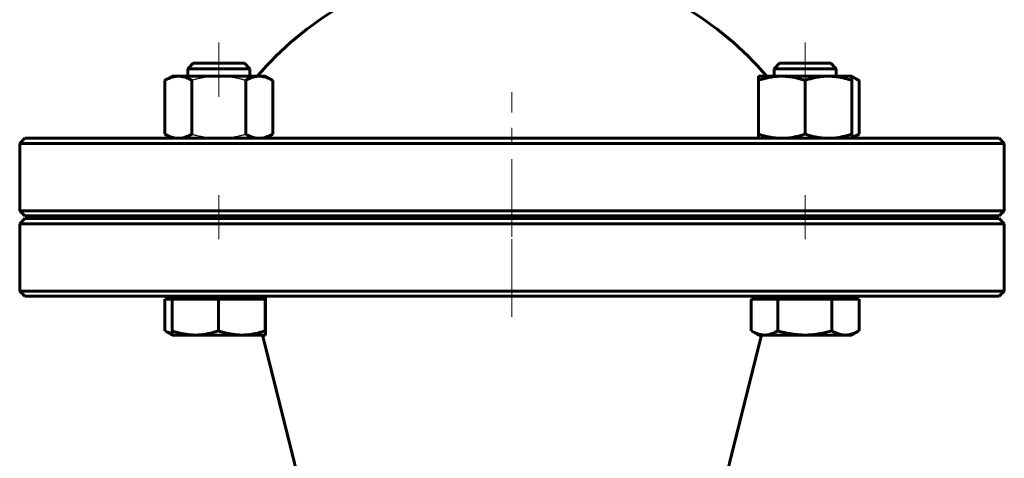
# Model space of a CAD drawing. Header units: millimetres. Extents: x 0 to 596, y 0 to 420.
# Tile 6 of 11: x 135 to 230, y 248 to 290. Entities that reach past the tile are written whole.
import ezdxf

# ---------------------------------------------------------------- set-up
doc = ezdxf.new("R2010")
doc.units = ezdxf.units.MM
for name, pattern in [('K5LT-1', [0]), ('K5LT_AXLED', [12, 7.5, -1.5, 1.5, -1.5]), ('K5LT_BASIC', [0])]:
    doc.linetypes.add(name, pattern=pattern)
doc.layers.add('Системный слой (1)', color=7, linetype='Continuous', true_color=0x6c6c6c)

# ---------------------------------------------------------------- blocks, each defined once
blk = doc.blocks.new('U0')
at = {"layer": 'Системный слой (1)', "color": 143, "linetype": 'K5LT_BASIC', "lineweight": 60, "true_color": 0x33acca}
for p, q in [((182.526, 278.548), (135.526, 278.548)), ((229.526, 278.548), (182.526, 278.548))]:
    blk.add_line(p, q, dxfattribs=at)
blk = doc.blocks.new('U4')
at = {"layer": 'Системный слой (1)', "color": 143, "linetype": 'K5LT_BASIC', "lineweight": 60, "true_color": 0x33acca}
for p, q in [((135.526, 271.048), (182.526, 271.048)), ((182.526, 271.048), (229.526, 271.048))]:
    blk.add_line(p, q, dxfattribs=at)
blk = doc.blocks.new('U5')
at = {"layer": 'Системный слой (1)', "color": 143, "linetype": 'K5LT_BASIC', "lineweight": 60, "true_color": 0x33acca}
for p, q in [((135.526, 263.298), (182.526, 263.298)), ((182.526, 263.298), (229.526, 263.298))]:
    blk.add_line(p, q, dxfattribs=at)
blk = doc.blocks.new('U6')
at = {"layer": 'Системный слой (1)', "color": 143, "linetype": 'K5LT_BASIC', "lineweight": 60, "true_color": 0x33acca}
for p, q in [((182.526, 270.798), (135.526, 270.798)), ((229.526, 270.798), (182.526, 270.798))]:
    blk.add_line(p, q, dxfattribs=at)
blk = doc.blocks.new('U10')
at = {"layer": 'Системный слой (1)', "color": 143, "linetype": 'K5LT_BASIC', "lineweight": 60, "true_color": 0x33acca}
for start, end in [(120.51024, 139.16778), (40.83222, 59.48976)]:
    blk.add_arc((182.526, 263.298), 32.5, start, end, dxfattribs=at)
blk = doc.blocks.new('U13')
at = {"layer": 'Системный слой (1)', "color": 143, "linetype": 'K5LT_BASIC', "lineweight": 60, "true_color": 0x33acca}
for p, q in [((215.311, 278.64), (215.533, 278.717)), ((215.533, 278.717), (215.764, 278.82)), ((215.764, 278.82), (216.007, 278.95))]:
    blk.add_line(p, q, dxfattribs=at)
blk = doc.blocks.new('U14')
at = {"layer": 'Системный слой (1)', "color": 143, "linetype": 'K5LT_BASIC', "lineweight": 60, "true_color": 0x33acca}
for p, q in [((158.742, 259.548), (158.747, 259.584)), ((158.742, 259.548), (158.742, 259.548)), ((158.747, 259.584), (158.753, 259.687)), ((158.753, 259.687), (158.758, 259.859))]:
    blk.add_line(p, q, dxfattribs=at)
blk = doc.blocks.new('U15')
at = {"layer": 'Системный слой (1)', "color": 143, "linetype": 'K5LT_BASIC', "lineweight": 60, "true_color": 0x33acca}
for p, q in [((149.046, 259.95), (149.067, 259.938)), ((149.067, 259.938), (149.298, 259.814)), ((149.298, 259.814), (149.521, 259.715)), ((149.521, 259.715), (149.734, 259.64))]:
    blk.add_line(p, q, dxfattribs=at)
blk = doc.blocks.new('U16')
at = {"layer": 'Системный слой (1)', "color": 143, "linetype": 'K5LT_BASIC', "lineweight": 60, "true_color": 0x33acca}
for p, q in [((215.533, 284.379), (215.311, 284.456)), ((215.765, 284.276), (215.533, 284.379)), ((216.007, 284.146), (215.765, 284.276))]:
    blk.add_line(p, q, dxfattribs=at)
blk = doc.blocks.new('U17')
at = {"layer": 'Системный слой (1)', "color": 143, "linetype": 'K5LT_BASIC', "lineweight": 60, "true_color": 0x33acca}
for p, q in [((205.615, 259.95), (205.635, 259.938)), ((205.635, 259.938), (205.918, 259.789)), ((205.918, 259.789), (206.341, 259.628)), ((206.341, 259.628), (206.747, 259.554)), ((206.747, 259.554), (206.898, 259.548))]:
    blk.add_line(p, q, dxfattribs=at)

msp = doc.modelspace()

# ---------------------------------------------------------------- linework, layer by layer
at = {"layer": 'Системный слой (1)', "color": 30, "linetype": 'K5LT_AXLED', "lineweight": 18, "true_color": 0xff8000}
for p, q in [((154.2421, 287.7981), (154.2421, 282.5481)), ((210.8106, 287.7981), (210.8106, 282.5481)), ((182.5263, 269.0481), (182.5263, 282.9969)), ((154.2421, 273.0481), (154.2421, 268.7981)), ((182.5263, 261.2981), (182.5263, 272.7981)), ((210.8106, 273.0481), (210.8106, 268.7981))]:
    msp.add_line(p, q, dxfattribs=at)
at = {"layer": 'Системный слой (1)', "color": 143, "linetype": 'K5LT_BASIC', "lineweight": 60, "true_color": 0x33acca}
for p, q in [((151.7788, 285.7981), (151.2421, 285.2613)), ((151.2421, 284.5481), (151.2421, 285.2613)), ((151.2421, 285.2613), (154.2208, 285.2613)), ((156.7053, 285.7981), (151.7788, 285.7981)), ((154.2208, 285.2613), (157.2421, 285.2613)), ((156.7053, 285.7981), (157.2421, 285.2613)), ((157.2421, 284.5481), (157.2421, 285.2613)), ((208.3474, 285.7981), (207.8106, 285.2613)), ((207.8106, 284.5481), (207.8106, 285.2613)), ((207.8106, 285.2613), (213.8105, 285.2613)), ((213.2738, 285.7981), (208.3474, 285.7981)), ((213.2738, 285.7981), (213.8106, 285.2613)), ((213.8105, 285.2613), (213.8106, 285.2613)), ((213.8106, 284.5481), (213.8106, 285.2613)), ((149.7421, 284.5481), (149.0459, 284.1462)), ((149.0459, 284.1462), (149.0459, 278.95)), ((149.7421, 284.5481), (150.3449, 284.5481)), ((150.3449, 284.5481), (154.2421, 284.5481)), ((151.644, 284.1462), (151.644, 278.95)), ((154.2421, 284.5481), (158.1392, 284.5481)), ((156.8401, 284.1462), (156.8401, 278.95)), ((158.1392, 284.5481), (158.7421, 284.5481)), ((158.7421, 284.5481), (159.4382, 284.1462)), ((159.4382, 284.1462), (159.4382, 278.95)), ((206.3106, 284.1462), (206.3106, 284.5481)), ((206.3106, 284.5481), (208.5606, 284.5481)), ((206.3106, 284.1462), (206.3106, 278.95)), ((208.5606, 284.5481), (213.0606, 284.5481)), ((210.8106, 284.1462), (210.8106, 278.95)), ((213.0606, 284.5481), (215.3106, 284.5481)), ((215.3106, 284.5481), (216.0068, 284.1462)), ((215.3106, 284.5481), (215.3106, 284.1462)), ((215.3106, 284.1462), (215.3106, 278.95)), ((216.0068, 284.1462), (216.0068, 278.95)), ((135.5263, 278.5481), (135.0263, 278.0481)), ((149.7421, 278.5481), (149.0459, 278.95)), ((158.7421, 278.5481), (159.4382, 278.95)), ((206.3106, 278.5481), (206.3106, 278.95)), ((215.3106, 278.5481), (216.0068, 278.95)), ((215.3106, 278.95), (215.3106, 278.5481)), ((229.5263, 278.5481), (230.0263, 278.0481)), ((135.0263, 271.5481), (135.0263, 278.0481)), ((135.0263, 278.0481), (182.5263, 278.0481)), ((182.5263, 278.0481), (230.0263, 278.0481)), ((230.0263, 271.5481), (230.0263, 278.0481)), ((135.5263, 271.0481), (135.0263, 271.5481)), ((182.5263, 271.5481), (135.0263, 271.5481)), ((135.5263, 270.7981), (135.0263, 270.2981)), ((151.2421, 270.7981), (151.2421, 271.0481)), ((157.2421, 270.7981), (157.2421, 271.0481)), ((230.0263, 271.5481), (182.5263, 271.5481)), ((207.8106, 270.7981), (207.8106, 271.0481)), ((213.8106, 270.7981), (213.8106, 271.0481)), ((229.5263, 271.0481), (230.0263, 271.5481)), ((229.5263, 270.7981), (230.0263, 270.2981)), ((135.0263, 270.2981), (182.5263, 270.2981)), ((135.0263, 263.7981), (135.0263, 270.2981)), ((182.5263, 270.2981), (230.0263, 270.2981)), ((230.0263, 263.7981), (230.0263, 270.2981)), ((135.5263, 263.2981), (135.0263, 263.7981)), ((182.5263, 263.7981), (135.0263, 263.7981)), ((149.7421, 262.9981), (149.7421, 263.2981)), ((158.7421, 262.9981), (158.7421, 263.2981)), ((230.0263, 263.7981), (182.5263, 263.7981)), ((206.3106, 262.9981), (206.3106, 263.2981)), ((215.3106, 262.9981), (215.3106, 263.2981)), ((229.5263, 263.2981), (230.0263, 263.7981)), ((149.046, 262.9981), (149.046, 259.95)), ((149.046, 262.9981), (149.7238, 262.9981)), ((149.7238, 262.9981), (151.9646, 262.9981)), ((149.7238, 262.9981), (149.7238, 259.95)), ((151.9646, 262.9981), (154.2053, 262.9981)), ((154.2053, 262.9981), (154.2053, 259.95)), ((154.2053, 262.9981), (156.4644, 262.9981)), ((156.4644, 262.9981), (158.7236, 262.9981)), ((158.7236, 262.9981), (158.7236, 259.95)), ((158.7236, 262.9981), (158.7419, 262.9981)), ((158.7419, 262.9981), (158.7479, 262.9981)), ((205.6146, 262.917), (205.6146, 259.95)), ((205.6217, 262.9981), (206.8977, 262.9981)), ((206.8977, 262.9981), (208.1808, 262.9981)), ((208.1808, 262.9981), (208.1808, 259.95)), ((208.1808, 262.9981), (210.7788, 262.9981)), ((210.7788, 262.9981), (213.3768, 262.9981)), ((213.3768, 262.9981), (214.6917, 262.9981)), ((213.3768, 262.9981), (213.3768, 259.95)), ((214.6917, 262.9981), (216.0066, 262.9981)), ((216.0066, 262.9981), (216.0066, 259.95)), ((149.7419, 259.5481), (149.0663, 259.9382)), ((151.9646, 259.5481), (149.7421, 259.5481)), ((156.4644, 259.5481), (151.9646, 259.5481)), ((158.7419, 259.5481), (156.4644, 259.5481)), ((161.2941, 248.2269), (158.4638, 259.5481)), ((158.7421, 259.5481), (158.7419, 259.5481)), ((158.7421, 259.5481), (158.7422, 259.5481)), ((203.7585, 248.2269), (206.5888, 259.5481)), ((206.3106, 259.5481), (205.6348, 259.9382)), ((206.8977, 259.5481), (206.3106, 259.5481)), ((210.7788, 259.5481), (206.8977, 259.5481)), ((214.6917, 259.5481), (210.7788, 259.5481)), ((215.3106, 259.5481), (214.6917, 259.5481)), ((215.3106, 259.5481), (215.9864, 259.9382)), ((216.0066, 259.95), (215.986, 259.938))]:
    msp.add_line(p, q, dxfattribs=at)
for centre, start, end in [((40.0263, 217.9099), 0, 14.036243), ((325.0263, 217.9099), 165.963757, 180)]:
    msp.add_arc(centre, 125, start, end, dxfattribs=at)
for centre, major_axis, ratio, start_param, end_param in [((158.7725, 283.0522), (0.0003, -24.7392), 0.0017151, -0.6255847, -0.3554136), ((203.2022, 270.7401), (1.663, 28.2449), 0.105308, 4.4379548, 4.4409385)]:
    msp.add_ellipse(centre, major_axis=major_axis, ratio=ratio, start_param=start_param, end_param=end_param, dxfattribs=at)
for points, knots in [([(150.3449, 284.5481), (150.2884, 284.5481), (150.1772, 284.5433), (150.0115, 284.5219), (149.8513, 284.4883), (149.6944, 284.4435), (149.5122, 284.3786), (149.2975, 284.2842), (149.1315, 284.1956), (149.0459, 284.1462)], [0, 0, 0, 0, 1.4138581, 2.7452481, 4.0036736, 5.2067735, 6.3892885, 8.1629554, 10, 10, 10, 10]), ([(151.644, 284.1462), (151.5324, 284.2106), (151.3425, 284.3093), (151.0879, 284.4138), (150.8728, 284.4809), (150.6731, 284.5237), (150.4993, 284.5443), (150.3908, 284.5481), (150.3449, 284.5481)], [0, 0, 0, 0, 2.0902735, 3.6965355, 5.221998, 6.6505996, 8.0107907, 9, 9, 9, 9]), ([(158.1392, 284.5481), (158.0826, 284.5481), (157.9714, 284.5433), (157.8057, 284.5219), (157.6455, 284.4883), (157.4887, 284.4435), (157.3064, 284.3786), (157.0917, 284.2842), (156.9257, 284.1956), (156.8401, 284.1462)], [0, 0, 0, 0, 1.4138581, 2.7452481, 4.0036736, 5.2067735, 6.3892885, 8.1629554, 10, 10, 10, 10]), ([(159.4382, 284.1462), (159.3266, 284.2106), (159.1367, 284.3093), (158.8822, 284.4138), (158.667, 284.4809), (158.4673, 284.5237), (158.2935, 284.5443), (158.185, 284.5481), (158.1392, 284.5481)], [0, 0, 0, 0, 2.0902735, 3.6965355, 5.221998, 6.6505996, 8.0107907, 9, 9, 9, 9]), ([(208.5606, 284.5481), (208.4626, 284.5481), (208.2701, 284.5433), (207.9831, 284.5219), (207.7056, 284.4883), (207.4339, 284.4435), (207.1182, 284.3786), (206.7464, 284.2842), (206.4589, 284.1956), (206.3106, 284.1462)], [0, 0, 0, 0, 1.4138581, 2.7452481, 4.0036736, 5.2067735, 6.3892885, 8.1629554, 10, 10, 10, 10]), ([(210.8106, 284.1462), (210.6173, 284.2106), (210.2884, 284.3093), (209.8475, 284.4138), (209.4749, 284.4809), (209.129, 284.5237), (208.828, 284.5443), (208.6401, 284.5481), (208.5606, 284.5481)], [0, 0, 0, 0, 2.0902735, 3.6965355, 5.221998, 6.6505996, 8.0107907, 9, 9, 9, 9]), ([(213.0606, 284.5481), (212.9626, 284.5481), (212.7701, 284.5433), (212.4831, 284.5219), (212.2056, 284.4883), (211.9339, 284.4435), (211.6182, 284.3786), (211.2464, 284.2842), (210.9589, 284.1956), (210.8106, 284.1462)], [0, 0, 0, 0, 1.4138581, 2.7452481, 4.0036736, 5.2067735, 6.3892885, 8.1629554, 10, 10, 10, 10]), ([(215.3106, 284.1462), (215.1173, 284.2106), (214.7884, 284.3093), (214.3475, 284.4138), (213.9749, 284.4809), (213.629, 284.5237), (213.328, 284.5443), (213.1401, 284.5481), (213.0606, 284.5481)], [0, 0, 0, 0, 2.0902735, 3.6965355, 5.221998, 6.6505996, 8.0107907, 9, 9, 9, 9]), ([(149.0459, 278.95), (149.1575, 278.8856), (149.3474, 278.787), (149.6019, 278.6824), (149.8171, 278.6153), (150.0168, 278.5725), (150.1906, 278.552), (150.2991, 278.5481), (150.3449, 278.5481)], [0, 0, 0, 0, 2.0902735, 3.6965355, 5.221998, 6.6505996, 8.0107907, 9, 9, 9, 9]), ([(150.3449, 278.5481), (150.4015, 278.5481), (150.5127, 278.5529), (150.6784, 278.5743), (150.8386, 278.6079), (150.9955, 278.6527), (151.1777, 278.7176), (151.3924, 278.812), (151.5584, 278.9006), (151.644, 278.95)], [0, 0, 0, 0, 1.4138581, 2.7452481, 4.0036736, 5.2067735, 6.3892885, 8.1629554, 10, 10, 10, 10]), ([(156.8401, 278.95), (156.9517, 278.8856), (157.1416, 278.787), (157.3962, 278.6824), (157.6113, 278.6153), (157.811, 278.5725), (157.9848, 278.552), (158.0933, 278.5481), (158.1392, 278.5481)], [0, 0, 0, 0, 2.0902735, 3.6965355, 5.221998, 6.6505996, 8.0107907, 9, 9, 9, 9]), ([(158.1392, 278.5481), (158.1957, 278.5481), (158.3069, 278.5529), (158.4726, 278.5743), (158.6328, 278.6079), (158.7897, 278.6527), (158.9719, 278.7176), (159.1866, 278.812), (159.3526, 278.9006), (159.4382, 278.95)], [0, 0, 0, 0, 1.4138581, 2.7452481, 4.0036736, 5.2067735, 6.3892885, 8.1629554, 10, 10, 10, 10]), ([(206.3106, 278.95), (206.5039, 278.8856), (206.8328, 278.787), (207.2737, 278.6824), (207.6463, 278.6153), (207.9922, 278.5725), (208.2932, 278.552), (208.4811, 278.5481), (208.5606, 278.5481)], [0, 0, 0, 0, 2.0902735, 3.6965355, 5.221998, 6.6505996, 8.0107907, 9, 9, 9, 9]), ([(208.5606, 278.5481), (208.6586, 278.5481), (208.8511, 278.5529), (209.1381, 278.5743), (209.4156, 278.6079), (209.6873, 278.6527), (210.003, 278.7176), (210.3748, 278.812), (210.6623, 278.9006), (210.8106, 278.95)], [0, 0, 0, 0, 1.4138581, 2.7452481, 4.0036736, 5.2067735, 6.3892885, 8.1629554, 10, 10, 10, 10]), ([(210.8106, 278.95), (211.0039, 278.8856), (211.3328, 278.787), (211.7737, 278.6824), (212.1463, 278.6153), (212.4922, 278.5725), (212.7932, 278.552), (212.9811, 278.5481), (213.0606, 278.5481)], [0, 0, 0, 0, 2.0902735, 3.6965355, 5.221998, 6.6505996, 8.0107907, 9, 9, 9, 9]), ([(213.0606, 278.5481), (213.1586, 278.5481), (213.3511, 278.5529), (213.6381, 278.5743), (213.9156, 278.6079), (214.1873, 278.6527), (214.503, 278.7176), (214.8748, 278.812), (215.1623, 278.9006), (215.3106, 278.95)], [0, 0, 0, 0, 1.4138581, 2.7452481, 4.0036736, 5.2067735, 6.3892885, 8.1629554, 10, 10, 10, 10]), ([(149.7419, 259.5481), (149.7412, 259.5486), (149.7396, 259.554), (149.7374, 259.5755), (149.7351, 259.6086), (149.733, 259.6527), (149.7304, 259.7171), (149.7274, 259.8113), (149.725, 259.9002), (149.7238, 259.95)], [0, 0, 0, 0, 1.3949986, 2.6959303, 3.9411945, 5.142079, 6.3294051, 8.1258379, 10, 10, 10, 10]), ([(149.7238, 259.95), (149.9163, 259.8855), (150.2438, 259.7869), (150.6829, 259.6823), (151.054, 259.6152), (151.3985, 259.5725), (151.6983, 259.5519), (151.8854, 259.5481), (151.9646, 259.5481)], [0, 0, 0, 0, 2.0902735, 3.6965355, 5.221998, 6.6505996, 8.0107907, 9, 9, 9, 9]), ([(151.9646, 259.5481), (152.0621, 259.5481), (152.2539, 259.5528), (152.5397, 259.5742), (152.8161, 259.6079), (153.0866, 259.6526), (153.401, 259.7175), (153.7713, 259.8119), (154.0577, 259.9006), (154.2053, 259.95)], [0, 0, 0, 0, 1.4138581, 2.7452481, 4.0036736, 5.2067735, 6.3892885, 8.1629554, 10, 10, 10, 10]), ([(154.2053, 259.95), (154.3994, 259.8855), (154.7296, 259.7869), (155.1723, 259.6823), (155.5464, 259.6152), (155.8938, 259.5725), (156.196, 259.5519), (156.3847, 259.5481), (156.4644, 259.5481)], [0, 0, 0, 0, 2.0902735, 3.6965355, 5.221998, 6.6505996, 8.0107907, 9, 9, 9, 9]), ([(156.4644, 259.5481), (156.5628, 259.5481), (156.7561, 259.5528), (157.0443, 259.5742), (157.323, 259.6079), (157.5957, 259.6526), (157.9127, 259.7175), (158.286, 259.8119), (158.5747, 259.9006), (158.7236, 259.95)], [0, 0, 0, 0, 1.4138581, 2.7452481, 4.0036736, 5.2067735, 6.3892885, 8.1629554, 10, 10, 10, 10]), ([(158.7236, 259.95), (158.7251, 259.8855), (158.7278, 259.7869), (158.7314, 259.6823), (158.7345, 259.6152), (158.7373, 259.5725), (158.7398, 259.5519), (158.7413, 259.5481), (158.7419, 259.5481)], [0, 0, 0, 0, 2.0902735, 3.6965355, 5.221998, 6.6505996, 8.0107907, 9, 9, 9, 9]), ([(206.8977, 259.5481), (206.9536, 259.5481), (207.0633, 259.5528), (207.227, 259.5742), (207.3853, 259.6079), (207.5402, 259.6526), (207.7202, 259.7175), (207.9323, 259.8119), (208.0962, 259.9006), (208.1808, 259.95)], [0, 0, 0, 0, 1.4138581, 2.7452481, 4.0036736, 5.2067735, 6.3892885, 8.1629554, 10, 10, 10, 10]), ([(208.1808, 259.95), (208.404, 259.8855), (208.7837, 259.7869), (209.2928, 259.6823), (209.7231, 259.6152), (210.1225, 259.5725), (210.4701, 259.5519), (210.687, 259.5481), (210.7788, 259.5481)], [0, 0, 0, 0, 2.0902735, 3.6965355, 5.221998, 6.6505996, 8.0107907, 9, 9, 9, 9]), ([(210.7788, 259.5481), (210.8919, 259.5481), (211.1142, 259.5528), (211.4456, 259.5742), (211.7661, 259.6079), (212.0798, 259.6526), (212.4443, 259.7175), (212.8736, 259.8119), (213.2056, 259.9006), (213.3768, 259.95)], [0, 0, 0, 0, 1.4138581, 2.7452481, 4.0036736, 5.2067735, 6.3892885, 8.1629554, 10, 10, 10, 10]), ([(213.3768, 259.95), (213.4898, 259.8855), (213.6819, 259.7869), (213.9396, 259.6823), (214.1574, 259.6152), (214.3595, 259.5725), (214.5355, 259.5519), (214.6453, 259.5481), (214.6917, 259.5481)], [0, 0, 0, 0, 2.0902735, 3.6965355, 5.221998, 6.6505996, 8.0107907, 9, 9, 9, 9]), ([(214.6917, 259.5481), (214.749, 259.5481), (214.8615, 259.5528), (215.0292, 259.5742), (215.1914, 259.6079), (215.3502, 259.6526), (215.5347, 259.7175), (215.7519, 259.8119), (215.92, 259.9006), (216.0066, 259.95)], [0, 0, 0, 0, 1.4138581, 2.7452481, 4.0036736, 5.2067735, 6.3892885, 8.1629554, 10, 10, 10, 10])]:
    msp.add_open_spline(points, degree=3, knots=knots, dxfattribs=at)
at = {"layer": 'Системный слой (1)', "color": 7, "linetype": 'K5LT-1'}
for points, knots in [([(154.2421, 284.5481), (154.2004, 284.5481), (154.1178, 284.5474), (153.9951, 284.5445), (153.8729, 284.5397), (153.7095, 284.5307), (153.5047, 284.5147), (153.2682, 284.489), (153.0401, 284.4579), (152.857, 284.4284), (152.7086, 284.4016), (152.5965, 284.3801), (152.4834, 284.357), (152.3492, 284.328), (152.1933, 284.292), (152.0142, 284.2476), (151.8313, 284.1993), (151.7069, 284.1643), (151.644, 284.1462)], [0.52713875, 0.52713875, 0.52713875, 0.52713875, 0.5531458, 0.57915286, 0.60515992, 0.63116698, 0.68318109, 0.7351952, 0.78051926, 0.82584332, 0.84850535, 0.87116737, 0.8938294, 0.91649143, 0.95093795, 0.98538446, 1.01983098, 1.05427749, 1.05427749, 1.05427749, 1.05427749]), ([(156.8401, 284.1462), (156.8004, 284.1577), (156.7203, 284.1804), (156.5998, 284.2133), (156.4818, 284.2443), (156.327, 284.2833), (156.1367, 284.3281), (155.9489, 284.368), (155.7983, 284.3974), (155.6838, 284.4183), (155.5703, 284.4375), (155.3446, 284.473), (155.0949, 284.504), (154.8195, 284.5276), (154.5633, 284.5433), (154.3711, 284.5481), (154.2421, 284.5481)], [0, 0, 0, 0, 0.02222954, 0.04445907, 0.06668861, 0.08891815, 0.13337722, 0.1778363, 0.20113281, 0.22442932, 0.24772582, 0.27102233, 0.36420837, 0.40494097, 0.44567356, 0.52713875, 0.52713875, 0.52713875, 0.52713875]), ([(151.644, 278.95), (151.6837, 278.9386), (151.7638, 278.9158), (151.8843, 278.8829), (152.0023, 278.8519), (152.1571, 278.8129), (152.3474, 278.7682), (152.5352, 278.7282), (152.6858, 278.6988), (152.8003, 278.678), (152.9138, 278.6587), (153.1395, 278.6232), (153.3892, 278.5922), (153.6646, 278.5686), (153.9208, 278.5529), (154.113, 278.5481), (154.2421, 278.5481)], [0, 0, 0, 0, 0.02222954, 0.04445907, 0.06668861, 0.08891815, 0.13337722, 0.1778363, 0.20113281, 0.22442932, 0.24772582, 0.27102233, 0.36420837, 0.40494097, 0.44567356, 0.52713875, 0.52713875, 0.52713875, 0.52713875]), ([(154.2421, 278.5481), (154.2837, 278.5481), (154.3663, 278.5488), (154.489, 278.5517), (154.6112, 278.5565), (154.7746, 278.5655), (154.9795, 278.5815), (155.2159, 278.6072), (155.444, 278.6383), (155.6271, 278.6679), (155.7756, 278.6946), (155.8876, 278.7161), (156.0007, 278.7392), (156.1349, 278.7682), (156.2908, 278.8042), (156.4699, 278.8486), (156.6528, 278.8969), (156.7772, 278.9319), (156.8401, 278.95)], [0.52713875, 0.52713875, 0.52713875, 0.52713875, 0.5531458, 0.57915286, 0.60515992, 0.63116698, 0.68318109, 0.7351952, 0.78051926, 0.82584332, 0.84850535, 0.87116737, 0.8938294, 0.91649143, 0.95093795, 0.98538446, 1.01983098, 1.05427749, 1.05427749, 1.05427749, 1.05427749])]:
    msp.add_open_spline(points, degree=3, knots=knots, dxfattribs=at)

# ---------------------------------------------------------------- block references
at = {"layer": 'Системный слой (1)'}
for name in ['U10', 'U16', 'U0', 'U13', 'U4', 'U6', 'U5', 'U15', 'U14', 'U17']:
    msp.add_blockref(name, (0, 0), dxfattribs=at)

doc.saveas('drawing.dxf')
